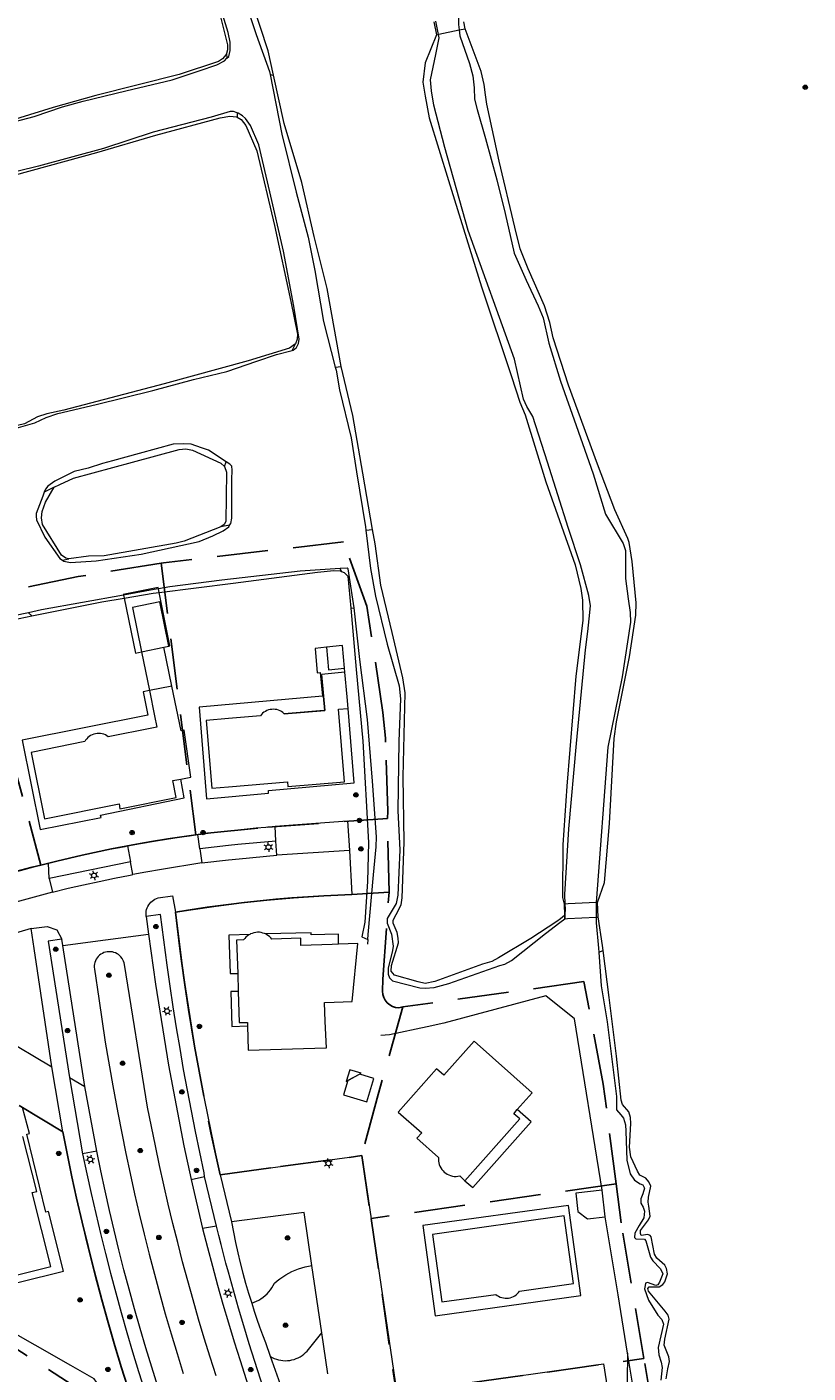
# Model space of a CAD drawing. Header units: metres. Extents: x 89872 to 94585, y 463299 to 469000.
# Tile 147 of 230: x 91475 to 91572, y 465581 to 465749. Entities that reach past the tile are written whole.
import ezdxf
from ezdxf.enums import TextEntityAlignment as Align

# ---------------------------------------------------------------- set-up
doc = ezdxf.new("R2010")
doc.units = ezdxf.units.M
doc.linetypes.add('HIDDEN', pattern=[9.525, 6.35, -3.175])
doc.layers.get('0').update_dxf_attribs({"linetype": 'CONTINUOUS'})
for name, color, linetype, lineweight in [('B-WE-GR-BEPLANTING_CULTUUR-G', 251, 'CONTINUOUS', 13), ('B-WE-GR-BOOM-S', 251, 'CONTINUOUS', 13), ('B-WE-KL-ET_LS_OV_LICHTMAST-S', 251, 'CONTINUOUS', 13), ('B-WE-KW-KUNSTWERK-GV', 251, 'CONTINUOUS', 13), ('B-WE-OB-BESCHOEIING-G', 251, 'CONTINUOUS', 13), ('B-WE-OG-TOPOGRAFIE_BEBOUWING-GV', 251, 'CONTINUOUS', 13), ('B-WE-OG-TOPOGRAFIE_BEBOUWING_LUIFEL-GV', 251, 'CONTINUOUS', 13), ('B-WE-OG-TOPOGRAFIE_HUISNUMMER-T25', 251, 'CONTINUOUS', 13), ('B-WE-OG-TOPOGRAFIE_WATER-GV', 251, 'CONTINUOUS', 13), ('B-WE-VH-VERHARDING-GV', 251, 'CONTINUOUS', 13), ('Percelen', 10, 'HIDDEN', 25)]:
    doc.layers.add(name, color=color, linetype=linetype, lineweight=lineweight)
doc.styles.get("Standard").update_dxf_attribs({"font": 'isocp.shx'})

# ---------------------------------------------------------------- blocks, each defined once
blk = doc.blocks.new('Q_LICHTMAST')
for points in [[(-0.26, 0.15), (-0.52, 0.3)], [(0, 0.3), (0, 0.6)], [(0.26, 0.15), (0.52, 0.3)], [(-0.26, -0.15), (-0.52, -0.3)], [(0, -0.3), (0, -0.6)], [(0.26, -0.15), (0.52, -0.3)]]:
    blk.add_lwpolyline(points)
blk.add_circle((0, 0), 0.3)
blk = doc.blocks.new('Q_BOOM')
for radius in [0.27, 0.18, 0.09]:
    blk.add_circle((0, 0), radius)

msp = doc.modelspace()

# ---------------------------------------------------------------- linework, layer by layer
at = {"layer": 'B-WE-GR-BEPLANTING_CULTUUR-G'}
for p, q in [((91499.74, 465746.04), (91499.81, 465745.46)), ((91505.22, 465743.42), (91505.62, 465743.37)), ((91501.08, 465738.65), (91501.09, 465738.1)), ((91507.97, 465709), (91508.37, 465709.82)), ((91513.33, 465706.91), (91514.05, 465706.99)), ((91499.5, 465694.52), (91499.71, 465695.1)), ((91478.26, 465691.92), (91477.02, 465691.32)), ((91500.14, 465687.17), (91499.04, 465686.98)), ((91517.15, 465686.57), (91517.99, 465686.64)), ((91479.29, 465682.8), (91480.1, 465682.99)), ((91514.11, 465681.42), (91513.94, 465681.79)), ((91515.27, 465676.82), (91515.67, 465676.86)), ((91475.08, 465676.26), (91475.46, 465675.85)), ((91541.94, 465638.47), (91541.96, 465638.06)), ((91546.19, 465633.89), (91546.75, 465634.1))]:
    msp.add_line(p, q, dxfattribs=at)
for points in [[(91502.9, 465590.08), (91503.2, 465590.19), (91503.5, 465590.32), (91503.79, 465590.46), (91504.06, 465590.63), (91504.33, 465590.82), (91504.58, 465591.02), (91504.82, 465591.24), (91505.04, 465591.48), (91505.25, 465591.73), (91505.43, 465592), (91505.6, 465592.27), (91505.75, 465592.56), (91506.08, 465592.85), (91506.42, 465593.12), (91506.78, 465593.37), (91507.15, 465593.61), (91507.53, 465593.83), (91507.92, 465594.03), (91508.32, 465594.21), (91508.72, 465594.36), (91509.14, 465594.5), (91509.56, 465594.62), (91509.99, 465594.71), (91510.42, 465594.79)], [(91505.22, 465583.45), (91505.46, 465583.31), (91505.72, 465583.19), (91505.98, 465583.09), (91506.25, 465583.01), (91506.52, 465582.95), (91506.8, 465582.92), (91507.08, 465582.9), (91507.36, 465582.91), (91507.64, 465582.94), (91507.92, 465582.99), (91508.19, 465583.06), (91508.45, 465583.16), (91508.71, 465583.27), (91508.96, 465583.4), (91509.2, 465583.55), (91509.42, 465583.72), (91509.63, 465583.91), (91509.82, 465584.11), (91510, 465584.32), (91511.64, 465586.39)]]:
    msp.add_lwpolyline(points, dxfattribs=at)
at = {"layer": 'B-WE-KW-KUNSTWERK-GV'}
for p, q in [((91525.61, 465750), (91525.95, 465748.39)), ((91528.78, 465748.99), (91529.53, 465749.15)), ((91529.53, 465749.15), (91529.35, 465750)), ((91525.95, 465748.39), (91526.2, 465748.44)), ((91542.01, 465639.89), (91541.86, 465639.89)), ((91541.86, 465639.89), (91541.96, 465638.06)), ((91546.03, 465640.11), (91545.89, 465640.11)), ((91546.13, 465638.29), (91546.03, 465640.11))]:
    msp.add_line(p, q, dxfattribs=at)
for points in [[(91526.2, 465748.44), (91526.23, 465748.45), (91528.77, 465748.99), (91528.78, 465748.99)], [(91545.89, 465640.11), (91542.36, 465639.91), (91542.01, 465639.89)], [(91541.96, 465638.06), (91542.31, 465638.08), (91545.88, 465638.27)], [(91545.88, 465638.27), (91546.01, 465638.28), (91546.13, 465638.29)]]:
    msp.add_lwpolyline(points, dxfattribs=at)
at = {"layer": 'B-WE-OB-BESCHOEIING-G'}
for p, q in [((91546.63, 465604.17), (91543.18, 465625.56)), ((91547, 465600.84), (91546.63, 465604.17)), ((91550.72, 465578.11), (91549.78, 465583.84))]:
    msp.add_line(p, q, dxfattribs=at)
for points in [[(91543.18, 465625.56), (91539.59, 465628.46), (91526.88, 465625.04), (91524.77, 465624.58), (91520.11, 465623.59), (91519, 465623.49)], [(91549.78, 465583.84), (91548.6, 465591.11), (91547, 465600.84)]]:
    msp.add_lwpolyline(points, dxfattribs=at)
at = {"layer": 'B-WE-OG-TOPOGRAFIE_BEBOUWING-GV'}
for p, q in [((91491.95, 465671.96), (91492.57, 465672.09)), ((91514.21, 465672.16), (91512.23, 465671.94)), ((91514.48, 465669.32), (91514.21, 465672.16)), ((91511.63, 465668.54), (91512.03, 465664.07)), ((91501.16, 465631.24), (91501.23, 465629))]:
    msp.add_line(p, q, dxfattribs=at)
for points in [[(91514.92, 465664.31), (91514.83, 465665.76), (91514.53, 465668.82)], [(91494.05, 465655.5), (91495.31, 465655.75), (91494.5, 465661.61), (91494.09, 465661.52), (91492.95, 465667.11)], [(91512.03, 465664.07), (91511.88, 465664.06), (91506.97, 465663.65)], [(91504.62, 465636.16), (91504.52, 465636.21), (91504.31, 465636.28), (91504.09, 465636.33), (91503.86, 465636.37), (91503.63, 465636.37), (91503.41, 465636.35), (91503.18, 465636.31), (91502.96, 465636.24), (91502.75, 465636.16), (91502.66, 465636.1)], [(91502.37, 465624.68), (91502.47, 465621.64), (91512.17, 465621.95), (91512.17, 465621.97), (91512.25, 465621.97), (91512.07, 465625.25), (91512, 465627.62), (91513.19, 465627.67), (91515.42, 465627.75), (91516.16, 465634.97), (91513.75, 465634.88)], [(91530.65, 465622.79), (91526.86, 465618.52), (91525.96, 465619.32), (91521.17, 465613.92), (91524.12, 465611.34), (91523.49, 465610.67), (91526.2, 465608.28), (91526.19, 465608.05), (91526.2, 465607.82), (91526.24, 465607.6), (91526.3, 465607.38), (91526.39, 465607.17), (91526.49, 465606.97), (91526.62, 465606.78), (91526.77, 465606.6), (91526.93, 465606.44), (91527.11, 465606.3), (91527.3, 465606.18), (91527.51, 465606.08), (91527.72, 465606), (91527.94, 465605.95), (91528.17, 465605.91), (91528.39, 465605.91), (91528.62, 465605.92), (91528.85, 465605.96), (91529.5, 465605.37)], [(91536.03, 465614.25), (91537.9, 465616.35), (91530.65, 465622.79)], [(91516.38, 465618.68), (91514.88, 465617.86), (91514.35, 465616.1), (91517.27, 465615.22), (91518.15, 465618.14), (91516.38, 465618.68)], [(91546.63, 465604.17), (91543.35, 465603.8), (91543.6, 465601.52), (91544.79, 465600.59), (91547, 465600.84)]]:
    msp.add_lwpolyline(points, dxfattribs=at)
at = {"layer": 'B-WE-OG-TOPOGRAFIE_BEBOUWING_LUIFEL-GV'}
for p, q in [((91486.9, 465678.46), (91486.98, 465678.09)), ((91491.35, 465678.8), (91491.26, 465679.25)), ((91492.57, 465672.09), (91491.44, 465677.61)), ((91489.16, 465671.36), (91491.95, 465671.96)), ((91489.16, 465671.36), (91490.15, 465666.54)), ((91492.95, 465667.11), (91491.95, 465671.96)), ((91514.53, 465668.82), (91511.63, 465668.54)), ((91514.53, 465668.82), (91514.48, 465669.32)), ((91492.95, 465667.11), (91490.15, 465666.54)), ((91506.97, 465663.65), (91512.03, 465664.07)), ((91497.91, 465654.36), (91500, 465654.54)), ((91501.02, 465635.39), (91501.16, 465631.24)), ((91513.75, 465634.88), (91512.95, 465634.86)), ((91533.35, 465591.18), (91533.52, 465591.05))]:
    msp.add_line(p, q, dxfattribs=at)
for points in [[(91491.26, 465679.25), (91491.22, 465679.41), (91486.89, 465678.53), (91486.9, 465678.46)], [(91486.98, 465678.09), (91488.39, 465671.2), (91489.16, 465671.36)], [(91492.57, 465672.09), (91492.71, 465672.12), (91491.35, 465678.8)], [(91491.44, 465677.61), (91488.03, 465676.91), (91489.16, 465671.36)], [(91512.23, 465671.94), (91510.8, 465671.79), (91511.08, 465668.74), (91511.46, 465668.78), (91511.72, 465665.85), (91496.36, 465664.46)], [(91512.23, 465671.94), (91512.49, 465669.13), (91514.48, 465669.32)], [(91512.03, 465664.07), (91511.87, 465665.86), (91511.63, 465668.54)], [(91490.15, 465666.54), (91489.37, 465666.38), (91489.96, 465663.49), (91474.26, 465660.34), (91476.52, 465649.19), (91484.11, 465650.68), (91484.06, 465651.01), (91494.5, 465653.16), (91494.05, 465655.5)], [(91490.15, 465666.54), (91490.78, 465663.4), (91491.07, 465661.99), (91490.43, 465661.87)], [(91496.36, 465664.46), (91497.28, 465653.05), (91505, 465653.73), (91504.98, 465654.08), (91515.67, 465655.03), (91514.92, 465664.31)], [(91506.97, 465663.65), (91506.8, 465663.79), (91506.63, 465663.91), (91506.45, 465664.02), (91506.25, 465664.1), (91506.04, 465664.16), (91505.84, 465664.2), (91505.62, 465664.21), (91505.41, 465664.2), (91505.2, 465664.17), (91505, 465664.12), (91504.8, 465664.05), (91504.61, 465663.95), (91504.43, 465663.84), (91504.26, 465663.71), (91504.11, 465663.56), (91503.98, 465663.39), (91500, 465663.05), (91497.22, 465662.81), (91497.91, 465654.36)], [(91500, 465654.54), (91507.35, 465655.16), (91507.4, 465654.56), (91514.49, 465655.17), (91513.75, 465664.21), (91514.92, 465664.31)], [(91490.43, 465661.87), (91485.02, 465660.78), (91484.85, 465660.9), (91484.66, 465661), (91484.46, 465661.08), (91484.26, 465661.14), (91484.05, 465661.18), (91483.83, 465661.19), (91483.62, 465661.18), (91483.41, 465661.15), (91483.2, 465661.1), (91483, 465661.02), (91482.81, 465660.92), (91482.63, 465660.81), (91482.47, 465660.67), (91482.32, 465660.52), (91482.19, 465660.35), (91482.07, 465660.17), (91475.41, 465658.83), (91477.07, 465650.53), (91486.38, 465652.39), (91486.47, 465651.8), (91493.48, 465653.19), (91493.06, 465655.3), (91494.05, 465655.5)], [(91502.66, 465636.1), (91500.07, 465636.03), (91500.22, 465631.21), (91501.16, 465631.24)], [(91502.66, 465636.1), (91502.55, 465636.05), (91502.37, 465635.92), (91502.19, 465635.77), (91502.04, 465635.6), (91501.9, 465635.42), (91501.02, 465635.39)], [(91513.75, 465634.88), (91513.73, 465636.12), (91510.34, 465636.04), (91510.34, 465636.32), (91504.62, 465636.16)], [(91512.95, 465634.86), (91509.05, 465634.73), (91509.02, 465635.63), (91505.42, 465635.52), (91505.27, 465635.69), (91505.11, 465635.85), (91504.92, 465635.99), (91504.73, 465636.11), (91504.62, 465636.16)], [(91501.23, 465629), (91500.29, 465628.97), (91500.42, 465624.62), (91502.37, 465624.68)], [(91501.23, 465629), (91501.36, 465625.1), (91502.36, 465625.13), (91502.37, 465624.68)], [(91514.69, 465617.76), (91516.57, 465618.78), (91515.13, 465619.21), (91514.69, 465617.76)], [(91463.04, 465612.18), (91468.32, 465591.33), (91479.42, 465594.07), (91477.54, 465601.51), (91477.23, 465601.45), (91474.85, 465611.18), (91475.17, 465611.24), (91474.33, 465614.49)], [(91529.5, 465605.37), (91530.48, 465604.5), (91537.77, 465612.7), (91536.03, 465614.25)], [(91529.5, 465605.37), (91536.33, 465613.07), (91535.58, 465613.73), (91536.03, 465614.25)], [(91469.49, 465592.59), (91477.83, 465594.66), (91475.51, 465603.88), (91476.1, 465604.01), (91474.37, 465610.89)], [(91524.24, 465599.77), (91525.79, 465588.49), (91543.97, 465591.04), (91542.4, 465602.28), (91524.24, 465599.77)], [(91541.88, 465600.97), (91525.45, 465598.65), (91526.62, 465590.24), (91533.35, 465591.18)], [(91533.52, 465591.05), (91533.7, 465590.94), (91533.89, 465590.85), (91534.09, 465590.78), (91534.3, 465590.73), (91534.51, 465590.7), (91534.72, 465590.7), (91534.93, 465590.72), (91535.14, 465590.76), (91535.34, 465590.82), (91535.54, 465590.9), (91535.72, 465591.01), (91535.9, 465591.13), (91536.05, 465591.27), (91536.2, 465591.43), (91536.32, 465591.6), (91543.06, 465592.54), (91541.88, 465600.97)]]:
    msp.add_lwpolyline(points, dxfattribs=at)
at = {"layer": 'B-WE-OG-TOPOGRAFIE_WATER-GV'}
for p, q in [((91526.2, 465748.44), (91525.86, 465750.1)), ((91508.58, 465710.41), (91508.37, 465709.82)), ((91515.52, 465700.86), (91514.05, 465706.99)), ((91499.5, 465694.52), (91499.77, 465693.82)), ((91515.67, 465676.86), (91514.93, 465681.72)), ((91486.98, 465678.09), (91490.6, 465678.71)), ((91490.6, 465678.71), (91491.35, 465678.8)), ((91475.08, 465676.26), (91468.88, 465674.98)), ((91541.86, 465639.89), (91541.94, 465638.47)), ((91545.89, 465640.11), (91545.88, 465638.27)), ((91517.4, 465635.46), (91517.35, 465634.87))]:
    msp.add_line(p, q, dxfattribs=at)
for points in [[(91499.98, 465748.67), (91499.29, 465750.84), (91498.95, 465752.23), (91497.55, 465755.89), (91495.34, 465762.4), (91493.28, 465767.67), (91490.57, 465774.26), (91488.32, 465779.72), (91485.92, 465784.69), (91485.62, 465785), (91485.2, 465785.25), (91484.72, 465785.38)], [(91495.63, 465769.05), (91496.96, 465766.41), (91497.87, 465765.09), (91499.83, 465759.56), (91501.72, 465753.77), (91503.47, 465748.43), (91505.14, 465743.81), (91505.22, 465743.42)], [(91505.62, 465743.37), (91504.96, 465746.38), (91503, 465752.34), (91500.28, 465760.29), (91496.83, 465768.22)], [(91499.04, 465750.46), (91499.88, 465747.12), (91499.87, 465746.52), (91499.74, 465746.04)], [(91528.7, 465750.7), (91528.71, 465749.67), (91528.78, 465748.99)], [(91499.81, 465745.46), (91500.05, 465745.69), (91500.2, 465746.43), (91500.22, 465747.47), (91499.98, 465748.67)], [(91528.78, 465748.99), (91528.85, 465748.26), (91530.09, 465744.82), (91530.47, 465743.27), (91530.66, 465741.76), (91530.68, 465740.34), (91531.03, 465739.05), (91532.06, 465735.44), (91533.46, 465730.28), (91534.52, 465726.1), (91535.64, 465721.15), (91537.12, 465717.77), (91538.65, 465714.56), (91539.27, 465713.05)], [(91546.03, 465640.11), (91546.92, 465642.57), (91547.53, 465649.94), (91548.12, 465660.56), (91548.39, 465662.63), (91550.04, 465670.75), (91550.82, 465675.97), (91550.85, 465677.49), (91550.35, 465682.65), (91549.98, 465685.04), (91549.81, 465685.54), (91548.19, 465689.09), (91546.02, 465694.82), (91542.4, 465704.65), (91540.49, 465710.56), (91540.09, 465712.48), (91539.43, 465714.56), (91537.37, 465719.18), (91536.38, 465721.69), (91535.73, 465724.39), (91533.79, 465732.61), (91532.24, 465739.73), (91532.06, 465740.9), (91531.9, 465742.17), (91531.52, 465743.8), (91529.53, 465749.15)], [(91525.95, 465748.39), (91524.53, 465744.89), (91524.25, 465742.49), (91524.53, 465740.73), (91525.02, 465738.03), (91527.43, 465730.22), (91531.55, 465716.94), (91535.3, 465705.74), (91536.36, 465702.54), (91537, 465700.97), (91539.61, 465692.61), (91543.25, 465682.22), (91543.97, 465679.28), (91544.15, 465677.83), (91544.2, 465675.29), (91543.32, 465668.34), (91542.21, 465654.62), (91541.73, 465647.28), (91541.69, 465640.71), (91541.86, 465639.89)], [(91542.01, 465639.89), (91541.96, 465641.08), (91542.44, 465649.28), (91543.41, 465659.93), (91544.53, 465671.63), (91544.81, 465673.91), (91545.01, 465675.5), (91545.16, 465677.11), (91544.97, 465678.4), (91543.92, 465682.25), (91542.37, 465686.89), (91539.81, 465695.07), (91537.95, 465700.74), (91537.23, 465701.99), (91536.8, 465702.9), (91535.7, 465707.89), (91529.92, 465723.95), (91527, 465734.34), (91525.63, 465739.6), (91525.35, 465741.39), (91525.21, 465742.77), (91525.87, 465745.92), (91526.3, 465748), (91526.2, 465748.44)], [(91499.74, 465746.04), (91499.71, 465745.93), (91499.27, 465745.37), (91498.75, 465745.05), (91493.84, 465743.43), (91483.45, 465740.82), (91478.12, 465739.33), (91470.99, 465737.13), (91467.01, 465736.28), (91458.06, 465733.92), (91445.78, 465730.59), (91432.65, 465727.22), (91415.3, 465721.93), (91405.44, 465719.07), (91404.42, 465718.62), (91403.97, 465717.93), (91403.96, 465717.31), (91404.15, 465716.55), (91404.67, 465715.81)], [(91472, 465737.19), (91475.75, 465738.21), (91479.31, 465739.4), (91481.89, 465740.09), (91487.22, 465741.39), (91492.98, 465742.76), (91496.33, 465743.88), (91498.57, 465744.63), (91499.51, 465745.16), (91499.81, 465745.46)], [(91505.22, 465743.42), (91506.66, 465735.99), (91508.47, 465728.75)], [(91509.15, 465729.94), (91506.94, 465737.33), (91505.62, 465743.37)], [(91501.08, 465738.65), (91500.65, 465738.83), (91500.22, 465738.8), (91497.83, 465738.13), (91490.62, 465736.22), (91484.4, 465734.2), (91476.3, 465732), (91471.59, 465730.82), (91467.75, 465730.1)], [(91502.76, 465737.06), (91502.13, 465737.93), (91501.74, 465738.27), (91501.22, 465738.59), (91501.08, 465738.65)], [(91404.67, 465715.81), (91406.07, 465713.8), (91406.46, 465713.67), (91411.74, 465714.9), (91425.12, 465718.39), (91439.97, 465722.25), (91449.31, 465725.17), (91459.55, 465727.53), (91467.22, 465729.36), (91471.27, 465730.33), (91483.6, 465733.71), (91490.96, 465735.85), (91498.95, 465738.03), (91500.18, 465738.22), (91500.99, 465738.16), (91501.09, 465738.1)], [(91501.09, 465738.1), (91501.58, 465737.81), (91502.18, 465737.09), (91503.55, 465733.9), (91505.73, 465724.59), (91507.78, 465715.11), (91508.63, 465711.03), (91508.58, 465710.41)], [(91507.97, 465709), (91508.08, 465709.03), (91508.49, 465709.35), (91508.76, 465709.87), (91508.84, 465710.39), (91508.16, 465714.52), (91506.88, 465721.39), (91505.15, 465728.79), (91503.78, 465734.64), (91502.76, 465737.06)], [(91508.47, 465728.75), (91509.96, 465723.13), (91510.76, 465718.98), (91511.85, 465712.62), (91513.33, 465706.91)], [(91514.05, 465706.99), (91512.32, 465716.73), (91510.68, 465723.23), (91509.15, 465729.94)], [(91539.27, 465713.05), (91539.95, 465709.92), (91541.42, 465705.16), (91543.39, 465699.61), (91545.51, 465693.6), (91547.03, 465688.58), (91549.24, 465684.9), (91549.54, 465684.04), (91549.54, 465680.55), (91549.85, 465678), (91550.1, 465676.28), (91550.15, 465675.07), (91549.1, 465668.26), (91547.34, 465659.48), (91545.89, 465640.11)], [(91508.37, 465709.82), (91507.63, 465709.29), (91502.46, 465707.68), (91492, 465704.83), (91479.48, 465701.55), (91477.35, 465701.07), (91476.2, 465700.71), (91474.57, 465699.83), (91468.09, 465698.29)], [(91490.58, 465703.98), (91495.65, 465705.36), (91499.82, 465706.35), (91503.56, 465707.66), (91506, 465708.47), (91507.97, 465709)], [(91513.33, 465706.91), (91513.43, 465706.55), (91513.86, 465704.07), (91515.31, 465698.07)], [(91468.07, 465697.81), (91472.35, 465698.98), (91475.86, 465699.96), (91477.25, 465700.62), (91478.71, 465701.12), (91483.49, 465702.24), (91490.58, 465703.98)], [(91517.99, 465686.64), (91516.78, 465693.66), (91515.52, 465700.86)], [(91499.71, 465695.1), (91497.53, 465696.55), (91496.65, 465696.83), (91495.35, 465697.31), (91494.43, 465697.35), (91493.09, 465697.3), (91488.87, 465696.13), (91485.52, 465695.2), (91484.3, 465694.89), (91482.49, 465694.3), (91480.76, 465693.87), (91478.34, 465692.69), (91477.49, 465692.06), (91477.17, 465691.7), (91477.02, 465691.32)], [(91488.03, 465695.06), (91493.84, 465696.62), (91494.67, 465696.72), (91495.52, 465696.54), (91499.04, 465694.93), (91499.5, 465694.52)], [(91515.31, 465698.07), (91515.97, 465693.85), (91517.1, 465686.96), (91517.15, 465686.57)], [(91478.26, 465691.92), (91478.97, 465692.26), (91480.67, 465693.06), (91488.03, 465695.06)], [(91500.43, 465692.88), (91500.45, 465694.05), (91500.41, 465694.57), (91500.18, 465694.79), (91499.71, 465695.1)], [(91499.77, 465693.82), (91499.68, 465687.66), (91499.46, 465687.29), (91499.04, 465686.98)], [(91480.1, 465682.99), (91479.72, 465683.05), (91479.18, 465683.44), (91476.81, 465687.26), (91476.68, 465688.12), (91476.77, 465688.9), (91477.19, 465690.04), (91478.26, 465691.92)], [(91500.14, 465687.17), (91500.28, 465687.4), (91500.41, 465688.04), (91500.43, 465692.88)], [(91477.02, 465691.32), (91476.83, 465690.81), (91476, 465688.64), (91476, 465688.33), (91476.06, 465687.85)], [(91476.06, 465687.85), (91477.09, 465685.69), (91478.96, 465683.04), (91479.29, 465682.8)], [(91499.04, 465686.98), (91494.48, 465685.19), (91493.48, 465684.93), (91484.51, 465683.36), (91482.56, 465683.33), (91480.1, 465682.99)], [(91489.1, 465683.57), (91496.34, 465685.16), (91498.04, 465685.87), (91499.33, 465686.49), (91500.03, 465686.97), (91500.14, 465687.17)], [(91517.15, 465686.57), (91517.74, 465681.79), (91518.36, 465678.31), (91519.82, 465672.34), (91521.31, 465667.12), (91521.45, 465665.53), (91521.26, 465660.23), (91521.14, 465651.53), (91521.36, 465646.68), (91521.15, 465641), (91520.92, 465639.98), (91520.31, 465638.92), (91519.82, 465638.1), (91519.78, 465637.53), (91520.35, 465636.12), (91520.54, 465634.66), (91520.48, 465634.1), (91519.91, 465631.9), (91519.92, 465631.13), (91520.1, 465630.68), (91520.48, 465630.32), (91523.86, 465629.44), (91524.55, 465629.41), (91525.67, 465629.5), (91527.51, 465629.97), (91533.85, 465632.23), (91534.47, 465632.38), (91535.31, 465632.84), (91539.56, 465636.21), (91541.34, 465637.6), (91541.96, 465638.06)], [(91519.03, 465679.7), (91518.29, 465684.86), (91517.99, 465686.64)], [(91479.29, 465682.8), (91479.46, 465682.68), (91480.31, 465682.52), (91483.5, 465682.72), (91489.1, 465683.57)], [(91513.94, 465681.79), (91508.94, 465681.46), (91499.19, 465680.33), (91492.71, 465679.5), (91491.26, 465679.25)], [(91491.35, 465678.8), (91500.58, 465679.94), (91511.09, 465681.32), (91513.14, 465681.51), (91514, 465681.47), (91514.11, 465681.42)], [(91514.93, 465681.72), (91514.82, 465681.84), (91513.94, 465681.79)], [(91514.11, 465681.42), (91514.45, 465681.28), (91514.91, 465680.84), (91515.27, 465676.82)], [(91486.9, 465678.46), (91476.7, 465676.6), (91475.08, 465676.26)], [(91475.46, 465675.85), (91484.21, 465677.61), (91486.98, 465678.09)], [(91491.26, 465679.25), (91491.21, 465679.25), (91486.9, 465678.46)], [(91541.94, 465638.47), (91541.43, 465638.07), (91540.98, 465637.72), (91537.71, 465635.58), (91533.7, 465633.17), (91532.87, 465632.74), (91531.69, 465632.38), (91525.73, 465630.21), (91524.56, 465630), (91523.68, 465630.17), (91520.7, 465631.03), (91520.29, 465631.53), (91520.36, 465632.23), (91521.21, 465635.06), (91521.17, 465635.63), (91521.03, 465636.33), (91520.56, 465637.53), (91520.56, 465637.89), (91520.94, 465638.61), (91521.56, 465639.79), (91521.68, 465640.69), (91521.94, 465647.63), (91521.78, 465655.78), (91522.03, 465666.26), (91521.76, 465668.13), (91520.44, 465673.77), (91519.03, 465679.7)], [(91515.27, 465676.82), (91515.95, 465669.17), (91516.76, 465660.24), (91517.49, 465647.56), (91517.33, 465642.71), (91517, 465637.65)], [(91517.4, 465635.46), (91517.45, 465636.08), (91518.09, 465643.55), (91518.44, 465647.04), (91518.46, 465648.28), (91517.95, 465655.23), (91517.33, 465662.92), (91516.41, 465670.43), (91515.67, 465676.86)], [(91457.8, 465671.27), (91458.47, 465671.41), (91459.9, 465671.98), (91464.72, 465673.5), (91473.11, 465675.38), (91475.46, 465675.85)], [(91541.96, 465638.06), (91542.04, 465639.25), (91542.01, 465639.89)], [(91545.88, 465638.27), (91545.88, 465637.56), (91546.15, 465634.4), (91546.19, 465633.89)], [(91546.75, 465634.1), (91546.67, 465634.71), (91546.13, 465638.29)], [(91517, 465637.65), (91516.64, 465635.81), (91517.4, 465635.46)], [(91546.19, 465633.89), (91546.49, 465629.71), (91547.26, 465625.18), (91547.9, 465619.86), (91548.39, 465615.88), (91548.41, 465614.22), (91548.94, 465613.59), (91549.27, 465613.18), (91549.51, 465612.32), (91549.57, 465611.56), (91549.69, 465607.92), (91550.11, 465606.22), (91550.67, 465605.43), (91551.37, 465604.98), (91551.7, 465604.84), (91551.89, 465604.45), (91551.68, 465603.72), (91551.43, 465603.11), (91551.42, 465602.58), (91551.75, 465602.08), (91551.88, 465601.58), (91551.82, 465600.75), (91551.25, 465599.76), (91550.71, 465598.82), (91550.65, 465598.27), (91550.81, 465598.1), (91551.91, 465598.08), (91552.07, 465597.86), (91552.65, 465595.83), (91552.95, 465595.35), (91553.86, 465594.43), (91554.07, 465594.05), (91554.18, 465593.74), (91553.76, 465592.7), (91553.58, 465592.37), (91553.3, 465592.3), (91552.28, 465592.65), (91552.04, 465592.56), (91551.97, 465592.28), (91551.91, 465591.88), (91552.41, 465590.44), (91553.56, 465588.59), (91554.07, 465588.06), (91554.25, 465587.46), (91553.6, 465584.57), (91553.7, 465583.64), (91553.97, 465582.73), (91554.1, 465582.06), (91553.93, 465580.47)], [(91554.58, 465580.65), (91554.81, 465581.89), (91555.01, 465582.81), (91554.92, 465583.39), (91554.35, 465584.85), (91554.44, 465585.59), (91554.96, 465588.07), (91554.84, 465588.59), (91554.46, 465589.09), (91552.38, 465591.56), (91552.31, 465591.92), (91552.49, 465592.13), (91553.74, 465592.13), (91554.18, 465592.41), (91554.45, 465592.74), (91554.78, 465593.74), (91554.66, 465594.42), (91554.43, 465594.81), (91553.44, 465595.71), (91553.14, 465596.18), (91552.74, 465598.36), (91552.62, 465598.52), (91552.33, 465598.65), (91551.5, 465598.54), (91551.38, 465598.78), (91551.41, 465599.16), (91552.39, 465600.49), (91552.61, 465600.95), (91552.45, 465602.17), (91552.36, 465602.69), (91552.4, 465603.31), (91552.68, 465604.68), (91552.43, 465605.23), (91552.05, 465605.67), (91551.33, 465606.05), (91551.01, 465606.55), (91550.21, 465608.35), (91550.03, 465609.54), (91550.19, 465612.52), (91550.15, 465613.27), (91549.96, 465613.97), (91549.15, 465614.86), (91548.97, 465615.44), (91548.4, 465620.93), (91547.48, 465628.22), (91546.75, 465634.1)], [(91483.53, 465580.23), (91483.25, 465580.62), (91480.36, 465582.31), (91471.4, 465587.36), (91464.64, 465591.1)], [(91549.78, 465583.84), (91549.75, 465580.29), (91549.69, 465578.6), (91548.86, 465577.9)]]:
    msp.add_lwpolyline(points, dxfattribs=at)
at = {"layer": 'B-WE-VH-VERHARDING-GV'}
for p, q in [((91505.81, 465649.6), (91514.86, 465650.28)), ((91505.93, 465647.75), (91505.81, 465649.6)), ((91514.86, 465650.28), (91515.1, 465646.6)), ((91496.44, 465646.78), (91496.19, 465648.58)), ((91487.43, 465647.16), (91487.79, 465645.18)), ((91496.44, 465646.78), (91496.68, 465645.03)), ((91506.04, 465645.99), (91505.93, 465647.75)), ((91515.1, 465646.6), (91506.04, 465645.99)), ((91477.65, 465643.1), (91477.56, 465645)), ((91487.79, 465645.18), (91477.65, 465643.1)), ((91488.09, 465643.57), (91487.79, 465645.18)), ((91477.65, 465643.1), (91478.07, 465641.39)), ((91478.07, 465641.39), (91471.09, 465639.47)), ((91489.76, 465638.35), (91490.05, 465636.15)), ((91475.4, 465636.83), (91470.1, 465635.3)), ((91475.77, 465634.33), (91475.4, 465636.83)), ((91484.68, 465635.45), (91490.05, 465636.15)), ((91479.34, 465634.74), (91479.22, 465635.52)), ((91479.34, 465634.74), (91484.68, 465635.45)), ((91482.07, 465617.14), (91479.34, 465634.74)), ((91477.96, 465619.59), (91475.77, 465634.33)), ((91479.33, 465611.47), (91477.96, 465619.59)), ((91480.16, 465618.24), (91481.81, 465608.74)), ((91480.16, 465618.24), (91482.07, 465617.14)), ((91483.57, 465609.07), (91482.07, 465617.14)), ((91479.33, 465611.47), (91474.33, 465614.49)), ((91483.57, 465609.07), (91481.81, 465608.74)), ((91495.34, 465605.53), (91497.03, 465605.91)), ((91498.52, 465599.68), (91497.03, 465605.91)), ((91498.98, 465606.11), (91500.38, 465600.22)), ((91495.34, 465605.53), (91496.78, 465599.42)), ((91498.52, 465599.68), (91496.78, 465599.42)), ((91511.64, 465586.39), (91510.42, 465594.79)), ((91512.39, 465581.26), (91511.64, 465586.39)), ((91505.22, 465583.45), (91510.97, 465567.26))]:
    msp.add_line(p, q, dxfattribs=at)
for points in [[(91496.19, 465648.58), (91496.95, 465648.68), (91497.71, 465648.77), (91498.47, 465648.87), (91499.24, 465648.96), (91500, 465649.05), (91501.16, 465649.17), (91502.32, 465649.29), (91503.48, 465649.4), (91504.65, 465649.51), (91505.81, 465649.6)], [(91487.43, 465647.16), (91489.05, 465647.46), (91490.98, 465647.79), (91492.02, 465647.96), (91493.06, 465648.12), (91494.1, 465648.28), (91495.14, 465648.43), (91496.19, 465648.58)], [(91477.56, 465645), (91479.47, 465645.47), (91481.37, 465645.91), (91483.29, 465646.33), (91485.21, 465646.73), (91487.13, 465647.1), (91487.43, 465647.16)], [(91515.1, 465646.6), (91515.41, 465641.1), (91511.89, 465640.93), (91509.9, 465640.81), (91507.92, 465640.66), (91505.93, 465640.49), (91503.95, 465640.3), (91501.97, 465640.09), (91500, 465639.85), (91498.67, 465639.67), (91497.35, 465639.49), (91496.02, 465639.29), (91494.7, 465639.09), (91493.38, 465638.87)], [(91505.93, 465647.75), (91501.17, 465647.34), (91500, 465647.2), (91496.44, 465646.78)], [(91469.95, 465642.92), (91471.46, 465643.36), (91472.98, 465643.8), (91474.51, 465644.21), (91476.03, 465644.62), (91477.56, 465645)], [(91496.68, 465645.03), (91491.66, 465644.21), (91489.71, 465643.87), (91488.09, 465643.57)], [(91496.68, 465645.03), (91500, 465645.4), (91501.36, 465645.56), (91506.04, 465645.99)], [(91478.07, 465641.39), (91480, 465641.86), (91481.93, 465642.3), (91483.87, 465642.72), (91485.81, 465643.13), (91487.76, 465643.51), (91488.09, 465643.57)], [(91489.76, 465638.35), (91489.74, 465638.57), (91489.74, 465638.78), (91489.76, 465638.99), (91489.8, 465639.2), (91489.87, 465639.41), (91489.96, 465639.6), (91490.06, 465639.79), (91490.19, 465639.97), (91490.33, 465640.13), (91490.49, 465640.27), (91490.66, 465640.4), (91490.84, 465640.51), (91491.04, 465640.6), (91491.24, 465640.67), (91493.04, 465640.91), (91493.38, 465638.87)], [(91497.03, 465605.91), (91496.99, 465606.33), (91496.43, 465608.91), (91495.89, 465611.49), (91495.38, 465614.07), (91494.88, 465616.66), (91494.41, 465619.26), (91493.96, 465621.85), (91493.53, 465624.45), (91493.12, 465627.06), (91492.74, 465629.66), (91492.37, 465632.27), (91491.53, 465638.58), (91489.76, 465638.35)], [(91493.38, 465638.87), (91494.19, 465632.52), (91494.56, 465629.86), (91494.96, 465627.2), (91495.38, 465624.55), (91495.82, 465621.9), (91496.29, 465619.26), (91496.78, 465616.62), (91497.3, 465613.99), (91497.83, 465611.36), (91498.4, 465608.73), (91498.98, 465606.11)], [(91475.4, 465636.83), (91477.4, 465637.09), (91478.58, 465636.66), (91479.22, 465635.52)], [(91490.05, 465636.15), (91490.92, 465629.91), (91492.52, 465619.79), (91494.45, 465609.73), (91495.34, 465605.53)], [(91470.1, 465635.3), (91471.7, 465623.33), (91477.96, 465619.59)], [(91479.22, 465635.52), (91477.51, 465635.27), (91480.16, 465618.24)], [(91484.88, 465633.94), (91484.67, 465633.89), (91484.47, 465633.83), (91484.28, 465633.74), (91484.09, 465633.63), (91483.93, 465633.5), (91483.77, 465633.35), (91483.63, 465633.19), (91483.52, 465633.01), (91483.42, 465632.82), (91483.34, 465632.62), (91483.29, 465632.42), (91483.26, 465632.21), (91483.26, 465632), (91483.28, 465631.78), (91483.82, 465628.1), (91484.64, 465622.64), (91485.58, 465617.21), (91486.21, 465613.83), (91486.7, 465611.3), (91487.21, 465608.77), (91487.74, 465606.25), (91488.3, 465603.73), (91488.88, 465601.22), (91489.49, 465598.71), (91490.11, 465596.21), (91490.76, 465593.71), (91491.43, 465591.22), (91492.13, 465588.74), (91492.85, 465586.26), (91493.59, 465583.79), (91494.35, 465581.32)], [(91498.45, 465581), (91497.71, 465583.36), (91496.98, 465585.73), (91496.28, 465588.1), (91495.6, 465590.48), (91494.93, 465592.86), (91494.29, 465595.25), (91493.67, 465597.64), (91493.07, 465600.04), (91492.5, 465602.45), (91491.94, 465604.86), (91491.4, 465607.28), (91490.89, 465609.7), (91490.4, 465612.12), (91489.92, 465614.55), (91487.04, 465632.34), (91487, 465632.55), (91486.93, 465632.75), (91486.84, 465632.94), (91486.73, 465633.12), (91486.6, 465633.29), (91486.45, 465633.45), (91486.29, 465633.58), (91486.11, 465633.7), (91485.92, 465633.8), (91485.72, 465633.87), (91485.52, 465633.92), (91485.31, 465633.95), (91485.09, 465633.95), (91484.88, 465633.94)], [(91496.72, 465554.18), (91495.73, 465556.57), (91494.77, 465558.96), (91493.82, 465561.36), (91492.89, 465563.77), (91491.99, 465566.19), (91491.11, 465568.61), (91490.25, 465571.05), (91489.41, 465573.49), (91488.59, 465575.93), (91487.79, 465578.39), (91487.02, 465580.85), (91486.27, 465583.32), (91485.54, 465585.8), (91484.83, 465588.28), (91484.14, 465590.77), (91483.48, 465593.26), (91482.84, 465595.76), (91482.22, 465598.27), (91481.62, 465600.77), (91481.04, 465603.29), (91480.49, 465605.81), (91479.96, 465608.34), (91479.33, 465611.47)], [(91481.81, 465608.74), (91482.33, 465606.24), (91482.88, 465603.75), (91483.45, 465601.26), (91484.04, 465598.78), (91484.66, 465596.3), (91485.29, 465593.82), (91485.95, 465591.36), (91486.63, 465588.9), (91487.33, 465586.44), (91488.05, 465583.99), (91488.79, 465581.55), (91489.56, 465579.11), (91490.35, 465576.68), (91491.16, 465574.26), (91491.99, 465571.85), (91492.84, 465569.44), (91493.71, 465567.04), (91494.61, 465564.65), (91495.52, 465562.27), (91496.46, 465559.89), (91497.42, 465557.53), (91498.4, 465555.17)], [(91491.19, 465579.67), (91490.43, 465582.08), (91489.69, 465584.51), (91488.98, 465586.94), (91488.29, 465589.37), (91487.62, 465591.82), (91486.97, 465594.26), (91486.35, 465596.72), (91485.74, 465599.18), (91485.17, 465601.64), (91484.61, 465604.11), (91484.08, 465606.59), (91483.57, 465609.07)], [(91498.98, 465606.11), (91500, 465606.25), (91516.63, 465608.5), (91521.01, 465578.85), (91546.8, 465582.53), (91547.54, 465577.74), (91548.86, 465577.9)], [(91510.42, 465594.79), (91509.46, 465601.39), (91500.38, 465600.22)], [(91496.78, 465599.42), (91497.38, 465597.05), (91498, 465594.68), (91498.65, 465592.32), (91499.31, 465589.96), (91500, 465587.61), (91500.71, 465585.26), (91501.45, 465582.91), (91502.21, 465580.57), (91502.99, 465578.24), (91503.8, 465575.92), (91504.62, 465573.6), (91505.47, 465571.3), (91506.34, 465569), (91507.7, 465565.48)], [(91509.38, 465566.12), (91507.9, 465569.61), (91507.08, 465571.79), (91506.28, 465573.98), (91505.5, 465576.17), (91504.74, 465578.37), (91504.01, 465580.58), (91503.29, 465582.79), (91502.59, 465585.01), (91501.91, 465587.24), (91501.25, 465589.47), (91500.62, 465591.71), (91500, 465593.95), (91499.69, 465595.09), (91499.39, 465596.24), (91499.1, 465597.39), (91498.81, 465598.53), (91498.52, 465599.68)], [(91500.38, 465600.22), (91500.63, 465598.94), (91500.89, 465597.66), (91501.18, 465596.38), (91501.48, 465595.11), (91501.8, 465593.84), (91502.15, 465592.58), (91502.51, 465591.33), (91502.9, 465590.08)], [(91502.9, 465590.08), (91503.21, 465589.09), (91503.55, 465588.1), (91503.89, 465587.11), (91504.25, 465586.13), (91504.61, 465585.16), (91505.22, 465583.45)]]:
    msp.add_lwpolyline(points, dxfattribs=at)
at = {"layer": 'Percelen'}
for p, q in [((91491.61, 465682.46), (91495.93, 465648.54)), ((91467.72, 465677.85), (91476.6, 465644.76)), ((91520.04, 465641.4), (91519.84, 465650.59)), ((91516.63, 465608.5), (91517.8, 465600.65)), ((91548.35, 465604.97), (91517.8, 465600.65)), ((91552.97, 465576.28), (91551.82, 465583.17))]:
    msp.add_line(p, q, dxfattribs=at)
for points in [[(91519.84, 465650.59), (91519.88, 465651.49), (91519.6, 465660.1), (91519.58, 465660.6), (91519.28, 465663.82), (91517.26, 465677.09), (91514.37, 465685.1), (91491.9, 465682.5), (91491.61, 465682.46)], [(91491.61, 465682.46), (91481.27, 465680.77), (91468.94, 465678.21), (91467.72, 465677.85)], [(91495.93, 465648.54), (91497.37, 465648.75), (91504.92, 465649.51), (91519.84, 465650.59)], [(91476.6, 465644.76), (91477.78, 465645.06), (91478.58, 465645.26), (91481.77, 465646), (91485.4, 465646.77), (91488.55, 465647.37), (91488.98, 465647.45), (91490.4, 465647.69), (91492.45, 465648.03), (91495.93, 465648.54)], [(91457.94, 465638.81), (91458.83, 465639.18), (91460.44, 465639.78), (91463.81, 465640.97), (91467.3, 465642.12), (91469.85, 465642.9), (91473.3, 465643.9), (91475.5, 465644.48), (91476.6, 465644.76)], [(91520.04, 465641.4), (91515.41, 465641.1), (91511.89, 465640.93), (91508.12, 465640.68), (91504.78, 465640.4), (91501.61, 465640.05), (91498.47, 465639.65), (91495.31, 465639.19), (91493.38, 465638.87), (91493.95, 465634.36), (91494.14, 465632.77), (91494.56, 465629.82), (91495.03, 465626.72), (91495.76, 465622.15), (91497.79, 465611.34), (91498.98, 465606.11), (91506.5, 465607.13), (91515.07, 465608.28), (91516.63, 465608.5)], [(91521.77, 465627.07), (91521.24, 465626.93), (91520.85, 465626.99), (91520.47, 465627.12), (91520.12, 465627.32), (91519.82, 465627.58), (91519.57, 465627.89), (91519.38, 465628.24), (91519.27, 465628.62), (91519.22, 465629.02), (91519.24, 465630.53), (91520.04, 465641.4)], [(91548.35, 465604.97), (91546.76, 465617.42), (91544.35, 465630.21), (91521.77, 465627.07)], [(91521.77, 465627.07), (91518.68, 465616.11), (91516.63, 465608.5)], [(91483.91, 465577.64), (91484.56, 465578.83), (91487.35, 465579.79), (91486.66, 465582), (91485.84, 465584.74), (91485, 465587.69), (91484.21, 465590.5), (91483.26, 465594.11), (91482.49, 465597.16), (91481.76, 465600.19), (91481.07, 465603.2), (91480.48, 465605.87), (91479.33, 465611.47), (91465.89, 465619.59)], [(91551.82, 465583.17), (91548.97, 465600.12), (91548.35, 465604.97)], [(91517.8, 465600.65), (91520.95, 465578.84), (91551.82, 465583.17)], [(91482.87, 465578.33), (91469.5, 465587.01), (91460.52, 465591.63), (91453.08, 465595.36)]]:
    msp.add_lwpolyline(points, dxfattribs=at)

# ---------------------------------------------------------------- block references
at = {"layer": 'B-WE-GR-BOOM-S'}
for p, rotation in [((91571.95, 465741.85), 111.2095319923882), ((91515.91, 465653.52), 93.31615012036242), ((91516.33, 465650.33), 93.31615012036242), ((91487.99, 465648.81), 10.40076737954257), ((91496.84, 465648.82), 7.550312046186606), ((91516.53, 465646.77), 88.08573088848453), ((91490.96, 465637.09), 97.6089332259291), ((91478.46, 465634.25), 98.85736159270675), ((91485.1, 465631.01), 98.4151319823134), ((91479.93, 465624.1), 98.85736159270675), ((91496.38, 465624.62), 99.52198335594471), ((91486.8, 465620.02), 99.75594279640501), ((91494.19, 465616.44), 100.8026016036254), ((91489, 465609.12), 101.96757464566), ((91478.84, 465608.77), 101.4188797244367), ((91496.02, 465606.65), 102.2010430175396), ((91484.78, 465599.04), 103.3831423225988), ((91491.32, 465598.28), 104.0685683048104), ((91507.37, 465598.22), 98.3013951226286), ((91481.49, 465590.49), 104.9085366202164), ((91487.71, 465588.38), 105.8801387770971), ((91494.22, 465587.68), 106.1589347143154), ((91507.12, 465587.32), 109.9643271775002), ((91484.97, 465581.82), 106.939516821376), ((91502.79, 465581.79), 107.9678740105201)]:
    msp.add_blockref('Q_BOOM', p, dxfattribs=dict(at, rotation=rotation))
at = {"layer": 'B-WE-KL-ET_LS_OV_LICHTMAST-S'}
for p, rotation in [((91505, 465647), 4.975980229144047), ((91483.23, 465643.47), 11.61289806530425), ((91492.35, 465626.53), 98.90818711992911), ((91482.75, 465608.02), 101.864390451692), ((91512.47, 465607.53), 7.689377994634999), ((91499.95, 465591.34), 105.887897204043)]:
    msp.add_blockref('Q_LICHTMAST', p, dxfattribs=dict(at, rotation=rotation))

# ---------------------------------------------------------------- texts
at = {"layer": 'B-WE-OG-TOPOGRAFIE_HUISNUMMER-T25'}
for s, rotation, p in [('22', 4.9, (91510.73, 465657.36)), ('24', 11.2, (91489.48, 465654.95)), ('20', 1.8, (91507.3, 465633.08)), ('18', -41.5, (91526.5, 465611.35)), ('16', 7.9, (91528.51, 465594.79))]:
    msp.add_text(s, height=0.0025, rotation=rotation, dxfattribs=at).set_placement(p, align=Align.MIDDLE)

doc.saveas('drawing.dxf')
